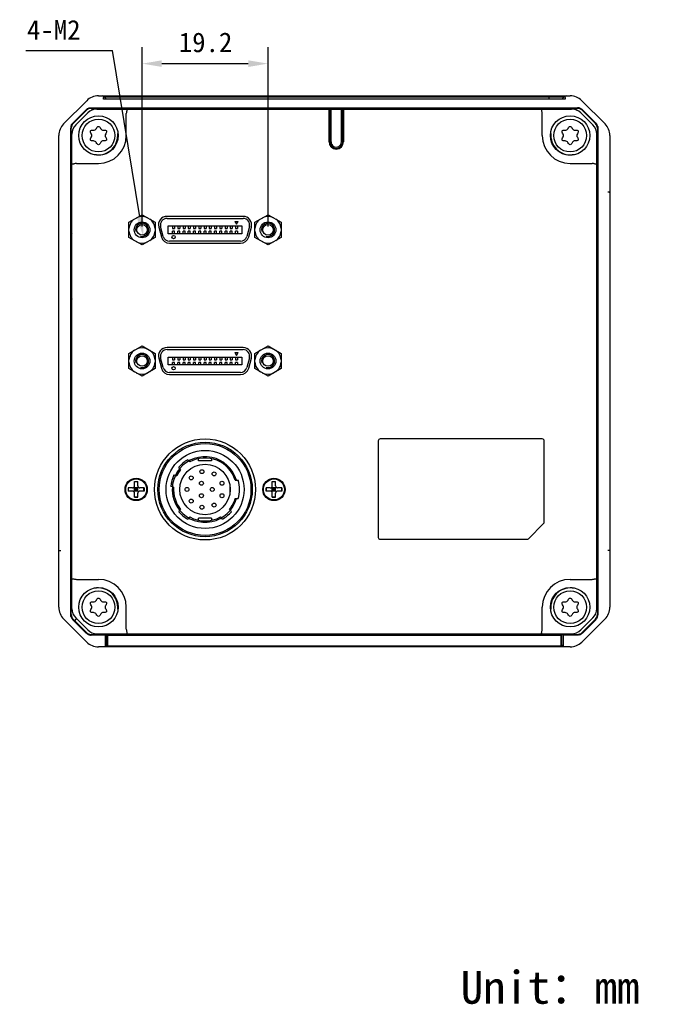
# Model space of a CAD drawing. Header units: millimetres. Extents: x 49 to 467, y 147 to 306.
# Tile 2 of 2: x 367 to 467, y 147 to 297. Entities that reach past the tile are written whole.
import ezdxf

# ---------------------------------------------------------------- set-up
doc = ezdxf.new("R2010")
doc.units = ezdxf.units.MM
doc.header["$LTSCALE"] = 32.67
doc.header["$PDMODE"] = 3
doc.header["$PDSIZE"] = 8
doc.layers.get('0').update_dxf_attribs({"linetype": 'CONTINUOUS'})
doc.layers.get('Defpoints').update_dxf_attribs({"linetype": 'CONTINUOUS'})
doc.layers.add('00_COMPONENTS', color=7, linetype='CONTINUOUS')
doc.layers.add('51__DRAFT_DIMS', color=7, linetype='CONTINUOUS')
doc.layers.add('6文字层', color=3, linetype='CONTINUOUS', lineweight=35)
doc.styles.get("Standard").update_dxf_attribs({"font": 'simfang.ttf'})
doc.styles.add('TEXTSTYLE_3', font='simfang.ttf')
doc.dimstyles.new('DIMSTYLE_2', dxfattribs={"dimtxt": 3, "dimasz": 3, "dimexe": 2.5, "dimexo": 0.5, "dimtad": 1, "dimdsep": 46, "dimtxsty": 'STANDARD', "dimblk": '_FILLED', "dimblk1": '_FILLED', "dimblk2": '_FILLED', "dimcen": 0.09, "dimclrt": 3, "dimazin": 2, "dimtp": 0.1, "dimtm": 0.1, "dimtfac": 1, "dimtofl": 0, "dimtmove": 0, "dimatfit": 1, "dimldrblk": '_FILLED', "dimfxl": 1, "dimtolj": 1, "dimarcsym": 0})
doc.dimstyles.new('DIMSTYLE_4', dxfattribs={"dimtxt": 3, "dimasz": 3, "dimexe": 2.5, "dimexo": 0.5, "dimgap": 0.75, "dimtad": 1, "dimdsep": 46, "dimtxsty": 'STANDARD', "dimblk": '_FILLED', "dimblk1": '_FILLED', "dimblk2": '_FILLED', "dimcen": 0.09, "dimclrt": 3, "dimazin": 2, "dimtp": 0.2, "dimtm": 0.2, "dimtfac": 1, "dimtofl": 0, "dimtmove": 0, "dimatfit": 3, "dimldrblk": '_FILLED', "dimfxl": 1, "dimtolj": 1, "dimarcsym": 0})

# ---------------------------------------------------------------- blocks, each defined once
blk = doc.blocks.new('_FILLED')
at = {"color": 0, "linetype": 'ByBlock'}
blk.add_solid([(0, 0), (-1, 0.167), (-1, -0.167)], dxfattribs=at)
blk = doc.blocks.new('*D13')
at = {"layer": '51__DRAFT_DIMS', "color": 0, "lineweight": -2}
for p in [(368.25, 292.67), (385.64, 267.29)]:
    blk.add_line(p, (381.46, 292.67), dxfattribs=at)
at = {"layer": 'Defpoints', "color": 0}
for p in [(385.8, 266.3), (386.13, 264.33)]:
    blk.add_point(p, dxfattribs=at)
at = {"layer": '51__DRAFT_DIMS', "color": 0, "linetype": 'ByBlock', "lineweight": -2, "xscale": 3, "yscale": 3, "zscale": 3, "rotation": 279.3546375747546}
blk.add_blockref('_FILLED', (386.13, 264.33), dxfattribs=at)
at = {"layer": '51__DRAFT_DIMS', "color": 252, "insert": (376.59, 297.3), "char_height": 3, "attachment_point": 3, "line_spacing_factor": 0.9}
blk.add_mtext('\\A1;4-M2', dxfattribs=at)
blk = doc.blocks.new('*D14')
at = {"layer": '51__DRAFT_DIMS', "color": 0, "lineweight": -2}
for p, q in [((385.96, 265.81), (385.96, 293.15)), ((405.16, 265.81), (405.16, 293.15)), ((388.96, 290.65), (402.16, 290.65))]:
    blk.add_line(p, q, dxfattribs=at)
at = {"layer": 'Defpoints', "color": 0}
for p in [(405.16, 290.65), (385.96, 265.31), (405.16, 265.31)]:
    blk.add_point(p, dxfattribs=at)
at = {"layer": '51__DRAFT_DIMS', "color": 0, "linetype": 'ByBlock', "lineweight": -2, "xscale": 3, "yscale": 3, "zscale": 3, "rotation": 180}
blk.add_blockref('_FILLED', (385.96, 290.65), dxfattribs=at)
at = {"layer": '51__DRAFT_DIMS', "color": 0, "linetype": 'ByBlock', "lineweight": -2, "xscale": 3, "yscale": 3, "zscale": 3}
blk.add_blockref('_FILLED', (405.16, 290.65), dxfattribs=at)
at = {"layer": '51__DRAFT_DIMS', "color": 252, "insert": (395.64, 295.4), "char_height": 3, "attachment_point": 2, "line_spacing_factor": 0.9}
blk.add_mtext('\\A1;19.2', dxfattribs=at)

msp = doc.modelspace()

# ---------------------------------------------------------------- linework, layer by layer
at = {"layer": '00_COMPONENTS'}
for p, q in [((379.298, 285.733), (450.652, 285.733)), ((380.204, 285.592), (379.863, 285.733)), ((380.063, 285.233), (380.063, 285.507)), ((450.463, 285.233), (380.063, 285.233)), ((380.563, 285.233), (380.204, 285.592)), ((380.213, 285.592), (450.322, 285.592)), ((447.963, 285.733), (447.963, 285.233)), ((449.963, 285.233), (450.322, 285.592)), ((450.663, 285.733), (450.322, 285.592)), ((450.463, 285.507), (450.463, 285.233)), ((450.663, 285.733), (451.227, 285.733)), ((373.995, 281.466), (377.531, 285.001)), ((378.191, 283.93), (452.335, 283.93)), ((378.191, 283.93), (378.191, 283.833)), ((378.191, 283.833), (452.335, 283.833)), ((379.091, 283.733), (414.691, 283.733)), ((382.437, 283.733), (382.537, 283.833)), ((394.316, 283.733), (394.416, 283.833)), ((406.195, 283.733), (406.295, 283.833)), ((414.563, 283.533), (414.763, 283.733)), ((414.763, 283.733), (416.363, 283.733)), ((414.763, 278.733), (414.763, 283.733)), ((416.363, 283.733), (416.563, 283.533)), ((416.363, 278.733), (416.363, 283.733)), ((416.435, 283.733), (451.435, 283.733)), ((418.075, 283.733), (418.175, 283.833)), ((429.954, 283.733), (430.054, 283.833)), ((441.834, 283.733), (441.934, 283.833)), ((452.335, 283.93), (452.335, 283.833)), ((452.995, 285.001), (456.531, 281.466)), ((375.401, 281.586), (377.429, 283.615)), ((375.456, 281.512), (377.484, 283.541)), ((377.677, 283.148), (375.849, 281.319)), ((377.429, 283.615), (377.484, 283.541)), ((383.563, 279.683), (383.563, 283.026)), ((414.463, 283.533), (414.563, 283.533)), ((414.463, 278.733), (414.463, 283.533)), ((414.563, 278.733), (414.563, 283.533)), ((416.563, 283.533), (416.663, 283.533)), ((416.563, 278.733), (416.563, 283.533)), ((416.663, 283.533), (416.663, 278.733)), ((446.963, 279.683), (446.963, 283.026)), ((454.677, 281.319), (452.849, 283.148)), ((453.097, 283.615), (453.042, 283.541)), ((453.042, 283.541), (455.07, 281.512)), ((453.097, 283.615), (455.125, 281.586)), ((375.085, 280.824), (375.163, 280.805)), ((375.085, 206.643), (375.085, 280.824)), ((375.163, 206.662), (375.163, 280.805)), ((375.401, 281.586), (375.456, 281.512)), ((414.563, 282.183), (414.463, 282.183)), ((414.463, 281.633), (414.563, 281.633)), ((416.663, 282.183), (416.563, 282.183)), ((416.563, 281.633), (416.663, 281.633)), ((455.125, 281.586), (455.07, 281.512)), ((455.441, 280.824), (455.363, 280.805)), ((455.363, 280.805), (455.363, 206.662)), ((455.441, 280.824), (455.441, 206.643)), ((373.263, 207.769), (373.263, 279.698)), ((375.263, 207.562), (375.263, 279.905)), ((455.263, 207.562), (455.263, 279.905)), ((457.263, 279.698), (457.263, 207.769)), ((375.163, 276.46), (375.263, 276.56)), ((375.97, 275.433), (379.313, 275.433)), ((451.213, 275.433), (454.556, 275.433)), ((455.263, 273.404), (455.363, 273.504)), ((375.085, 271.054), (375.163, 271.035)), ((455.441, 271.054), (455.363, 271.035)), ((383.963, 266.468), (385.963, 267.623)), ((385.963, 267.623), (387.963, 266.468)), ((401.363, 267.364), (389.763, 267.364)), ((403.163, 266.468), (405.163, 267.623)), ((405.163, 267.623), (407.163, 266.468)), ((383.963, 264.159), (383.963, 266.468)), ((387.963, 266.468), (387.963, 264.159)), ((388.507, 265.727), (388.909, 264.227)), ((389.199, 264.305), (388.797, 265.805)), ((389.763, 267.064), (401.363, 267.064)), ((389.963, 265.914), (401.163, 265.914)), ((389.963, 264.714), (389.963, 265.914)), ((390.613, 265.914), (390.613, 265.514)), ((390.913, 265.914), (390.913, 265.514)), ((391.413, 265.914), (391.413, 265.514)), ((391.713, 265.914), (391.713, 265.514)), ((392.213, 265.914), (392.213, 265.514)), ((392.513, 265.914), (392.513, 265.514)), ((393.013, 265.914), (393.013, 265.514)), ((393.313, 265.914), (393.313, 265.514)), ((393.813, 265.914), (393.813, 265.514)), ((394.113, 265.914), (394.113, 265.514)), ((394.613, 265.914), (394.613, 265.514)), ((394.913, 265.914), (394.913, 265.514)), ((395.413, 265.914), (395.413, 265.514)), ((395.713, 265.914), (395.713, 265.514)), ((396.213, 265.914), (396.213, 265.514)), ((396.513, 265.914), (396.513, 265.514)), ((397.013, 265.914), (397.013, 265.514)), ((397.313, 265.914), (397.313, 265.514)), ((397.813, 265.914), (397.813, 265.514)), ((398.113, 265.914), (398.113, 265.514)), ((398.613, 265.914), (398.613, 265.514)), ((398.913, 265.914), (398.913, 265.514)), ((399.413, 265.914), (399.413, 265.514)), ((399.713, 265.914), (399.713, 265.514)), ((400.113, 266.597), (400.613, 266.597)), ((400.113, 266.597), (400.363, 266.164)), ((400.213, 265.914), (400.213, 265.514)), ((400.363, 266.164), (400.613, 266.597)), ((400.513, 265.914), (400.513, 265.514)), ((401.163, 265.914), (401.163, 264.714)), ((402.329, 265.805), (401.927, 264.305)), ((402.217, 264.227), (402.619, 265.727)), ((403.163, 264.159), (403.163, 266.468)), ((407.163, 266.468), (407.163, 264.159)), ((401.163, 264.714), (389.963, 264.714)), ((390.613, 265.514), (390.913, 265.514)), ((390.913, 265.114), (390.613, 265.114)), ((390.613, 264.714), (390.613, 265.114)), ((390.913, 264.714), (390.913, 265.114)), ((391.413, 265.514), (391.713, 265.514)), ((391.713, 265.114), (391.413, 265.114)), ((391.413, 264.714), (391.413, 265.114)), ((391.713, 264.714), (391.713, 265.114)), ((392.213, 265.514), (392.513, 265.514)), ((392.513, 265.114), (392.213, 265.114)), ((392.213, 264.714), (392.213, 265.114)), ((392.513, 264.714), (392.513, 265.114)), ((393.013, 265.514), (393.313, 265.514)), ((393.313, 265.114), (393.013, 265.114)), ((393.013, 264.714), (393.013, 265.114)), ((393.313, 264.714), (393.313, 265.114)), ((393.813, 265.514), (394.113, 265.514)), ((394.113, 265.114), (393.813, 265.114)), ((393.813, 264.714), (393.813, 265.114)), ((394.113, 264.714), (394.113, 265.114)), ((394.613, 265.514), (394.913, 265.514)), ((394.913, 265.114), (394.613, 265.114)), ((394.613, 264.714), (394.613, 265.114)), ((394.913, 264.714), (394.913, 265.114)), ((395.413, 265.514), (395.713, 265.514)), ((395.713, 265.114), (395.413, 265.114)), ((395.413, 264.714), (395.413, 265.114)), ((395.713, 264.714), (395.713, 265.114)), ((396.213, 265.514), (396.513, 265.514)), ((396.513, 265.114), (396.213, 265.114)), ((396.213, 264.714), (396.213, 265.114)), ((396.513, 264.714), (396.513, 265.114)), ((397.013, 265.514), (397.313, 265.514)), ((397.313, 265.114), (397.013, 265.114)), ((397.013, 264.714), (397.013, 265.114)), ((397.313, 264.714), (397.313, 265.114)), ((397.813, 265.514), (398.113, 265.514)), ((398.113, 265.114), (397.813, 265.114)), ((397.813, 264.714), (397.813, 265.114)), ((398.113, 264.714), (398.113, 265.114)), ((398.613, 265.514), (398.913, 265.514)), ((398.913, 265.114), (398.613, 265.114)), ((398.613, 264.714), (398.613, 265.114)), ((398.913, 264.714), (398.913, 265.114)), ((399.413, 265.514), (399.713, 265.514)), ((399.713, 265.114), (399.413, 265.114)), ((399.413, 264.714), (399.413, 265.114)), ((399.713, 264.714), (399.713, 265.114)), ((400.213, 265.514), (400.513, 265.514)), ((400.513, 265.114), (400.213, 265.114)), ((400.213, 264.714), (400.213, 265.114)), ((400.513, 265.114), (400.513, 264.714)), ((385.963, 263.004), (383.963, 264.159)), ((387.963, 264.159), (385.963, 263.004)), ((400.961, 263.564), (390.165, 263.564)), ((390.165, 263.264), (400.961, 263.264)), ((405.163, 263.004), (403.163, 264.159)), ((407.163, 264.159), (405.163, 263.004)), ((375.163, 252.701), (375.263, 252.801)), ((455.263, 249.645), (455.363, 249.745)), ((383.963, 246.468), (385.963, 247.623)), ((383.963, 244.159), (383.963, 246.468)), ((385.963, 247.623), (387.963, 246.468)), ((387.963, 246.468), (387.963, 244.159)), ((401.363, 247.364), (389.763, 247.364)), ((389.763, 247.064), (401.363, 247.064)), ((400.113, 246.597), (400.613, 246.597)), ((400.113, 246.597), (400.363, 246.164)), ((400.363, 246.164), (400.613, 246.597)), ((403.163, 246.468), (405.163, 247.623)), ((403.163, 244.159), (403.163, 246.468)), ((405.163, 247.623), (407.163, 246.468)), ((407.163, 246.468), (407.163, 244.159)), ((388.507, 245.727), (388.909, 244.227)), ((389.199, 244.305), (388.797, 245.805)), ((389.963, 245.914), (401.163, 245.914)), ((389.963, 244.714), (389.963, 245.914)), ((401.163, 244.714), (389.963, 244.714)), ((390.613, 245.914), (390.613, 245.514)), ((390.613, 245.514), (390.913, 245.514)), ((390.913, 245.114), (390.613, 245.114)), ((390.613, 244.714), (390.613, 245.114)), ((390.913, 245.914), (390.913, 245.514)), ((390.913, 244.714), (390.913, 245.114)), ((391.413, 245.914), (391.413, 245.514)), ((391.413, 245.514), (391.713, 245.514)), ((391.713, 245.114), (391.413, 245.114)), ((391.413, 244.714), (391.413, 245.114)), ((391.713, 245.914), (391.713, 245.514)), ((391.713, 244.714), (391.713, 245.114)), ((392.213, 245.914), (392.213, 245.514)), ((392.213, 245.514), (392.513, 245.514)), ((392.513, 245.114), (392.213, 245.114)), ((392.213, 244.714), (392.213, 245.114)), ((392.513, 245.914), (392.513, 245.514)), ((392.513, 244.714), (392.513, 245.114)), ((393.013, 245.914), (393.013, 245.514)), ((393.013, 245.514), (393.313, 245.514)), ((393.313, 245.114), (393.013, 245.114)), ((393.013, 244.714), (393.013, 245.114)), ((393.313, 245.914), (393.313, 245.514)), ((393.313, 244.714), (393.313, 245.114)), ((393.813, 245.914), (393.813, 245.514)), ((393.813, 245.514), (394.113, 245.514)), ((394.113, 245.114), (393.813, 245.114)), ((393.813, 244.714), (393.813, 245.114)), ((394.113, 245.914), (394.113, 245.514)), ((394.113, 244.714), (394.113, 245.114)), ((394.613, 245.914), (394.613, 245.514)), ((394.613, 245.514), (394.913, 245.514)), ((394.913, 245.114), (394.613, 245.114)), ((394.613, 244.714), (394.613, 245.114)), ((394.913, 245.914), (394.913, 245.514)), ((394.913, 244.714), (394.913, 245.114)), ((395.413, 245.914), (395.413, 245.514)), ((395.413, 245.514), (395.713, 245.514)), ((395.713, 245.114), (395.413, 245.114)), ((395.413, 244.714), (395.413, 245.114)), ((395.713, 245.914), (395.713, 245.514)), ((395.713, 244.714), (395.713, 245.114)), ((396.213, 245.914), (396.213, 245.514)), ((396.213, 245.514), (396.513, 245.514)), ((396.513, 245.114), (396.213, 245.114)), ((396.213, 244.714), (396.213, 245.114)), ((396.513, 245.914), (396.513, 245.514)), ((396.513, 244.714), (396.513, 245.114)), ((397.013, 245.914), (397.013, 245.514)), ((397.013, 245.514), (397.313, 245.514)), ((397.313, 245.114), (397.013, 245.114)), ((397.013, 244.714), (397.013, 245.114)), ((397.313, 245.914), (397.313, 245.514)), ((397.313, 244.714), (397.313, 245.114)), ((397.813, 245.914), (397.813, 245.514)), ((397.813, 245.514), (398.113, 245.514)), ((398.113, 245.114), (397.813, 245.114)), ((397.813, 244.714), (397.813, 245.114)), ((398.113, 245.914), (398.113, 245.514)), ((398.113, 244.714), (398.113, 245.114)), ((398.613, 245.914), (398.613, 245.514)), ((398.613, 245.514), (398.913, 245.514)), ((398.913, 245.114), (398.613, 245.114)), ((398.613, 244.714), (398.613, 245.114)), ((398.913, 245.914), (398.913, 245.514)), ((398.913, 244.714), (398.913, 245.114)), ((399.413, 245.914), (399.413, 245.514)), ((399.413, 245.514), (399.713, 245.514)), ((399.713, 245.114), (399.413, 245.114)), ((399.413, 244.714), (399.413, 245.114)), ((399.713, 245.914), (399.713, 245.514)), ((399.713, 244.714), (399.713, 245.114)), ((400.213, 245.914), (400.213, 245.514)), ((400.213, 245.514), (400.513, 245.514)), ((400.513, 245.114), (400.213, 245.114)), ((400.213, 244.714), (400.213, 245.114)), ((400.513, 245.914), (400.513, 245.514)), ((400.513, 245.114), (400.513, 244.714)), ((401.163, 245.914), (401.163, 244.714)), ((402.329, 245.805), (401.927, 244.305)), ((402.217, 244.227), (402.619, 245.727)), ((385.963, 243.004), (383.963, 244.159)), ((387.963, 244.159), (385.963, 243.004)), ((400.961, 243.564), (390.165, 243.564)), ((390.165, 243.264), (400.961, 243.264)), ((405.163, 243.004), (403.163, 244.159)), ((407.163, 244.159), (405.163, 243.004)), ((375.163, 240.822), (375.263, 240.922)), ((455.263, 237.766), (455.363, 237.866)), ((421.963, 233.133), (421.963, 218.433)), ((446.963, 233.433), (422.263, 233.433)), ((447.263, 220.758), (447.263, 233.133)), ((392.928, 230.274), (393.222, 229.924)), ((394.563, 230.083), (394.563, 230.426)), ((396.563, 230.083), (394.563, 230.083)), ((396.563, 230.427), (396.563, 230.083)), ((375.163, 228.942), (375.263, 229.042)), ((391.843, 228.767), (391.549, 229.117)), ((384.813, 226.929), (385.313, 226.929)), ((384.813, 226.283), (384.813, 226.929)), ((385.313, 226.912), (384.813, 226.912)), ((385.313, 226.283), (385.313, 226.929)), ((390.8, 227.941), (391.242, 227.823)), ((400.154, 227.133), (400.623, 227.133)), ((405.813, 226.929), (406.313, 226.929)), ((405.813, 226.283), (405.813, 226.929)), ((406.313, 226.912), (405.813, 226.912)), ((406.313, 226.283), (406.313, 226.929)), ((384.513, 225.983), (383.867, 225.983)), ((383.867, 225.983), (383.867, 225.483)), ((384.513, 225.483), (383.867, 225.483)), ((383.884, 225.483), (383.884, 225.983)), ((384.725, 226.071), (385.401, 225.396)), ((384.725, 225.396), (385.401, 226.071)), ((385.313, 225.983), (384.813, 225.983)), ((384.813, 225.483), (384.813, 225.983)), ((385.313, 225.733), (384.813, 225.733)), ((385.313, 225.483), (384.813, 225.483)), ((384.813, 224.538), (384.813, 225.183)), ((385.063, 225.483), (385.063, 225.983)), ((385.313, 225.483), (385.313, 225.983)), ((385.313, 224.538), (385.313, 225.183)), ((386.259, 225.983), (385.613, 225.983)), ((386.259, 225.483), (385.613, 225.483)), ((386.242, 225.483), (386.242, 225.983)), ((386.259, 225.983), (386.259, 225.483)), ((390.776, 226.084), (390.334, 226.203)), ((399.392, 226.133), (399.363, 226.133)), ((399.363, 226.133), (399.363, 225.333)), ((399.363, 225.333), (399.392, 225.333)), ((405.513, 225.983), (404.867, 225.983)), ((404.867, 225.983), (404.867, 225.483)), ((405.513, 225.483), (404.867, 225.483)), ((404.884, 225.483), (404.884, 225.983)), ((405.725, 226.071), (406.401, 225.396)), ((405.725, 225.396), (406.401, 226.071)), ((406.313, 225.983), (405.813, 225.983)), ((405.813, 225.483), (405.813, 225.983)), ((406.313, 225.733), (405.813, 225.733)), ((406.313, 225.483), (405.813, 225.483)), ((405.813, 224.538), (405.813, 225.183)), ((406.063, 225.483), (406.063, 225.983)), ((406.313, 225.483), (406.313, 225.983)), ((406.313, 224.538), (406.313, 225.183)), ((407.259, 225.983), (406.613, 225.983)), ((407.259, 225.483), (406.613, 225.483)), ((407.242, 225.483), (407.242, 225.983)), ((407.259, 225.983), (407.259, 225.483)), ((455.263, 225.886), (455.363, 225.986)), ((385.313, 224.554), (384.813, 224.554)), ((384.813, 224.538), (385.313, 224.538)), ((400.154, 224.333), (400.623, 224.333)), ((406.313, 224.554), (405.813, 224.554)), ((405.813, 224.538), (406.313, 224.538)), ((391.549, 222.35), (391.843, 222.7)), ((399.283, 222.7), (399.577, 222.35)), ((393.222, 221.543), (392.928, 221.193)), ((396.563, 221.383), (394.563, 221.383)), ((394.563, 221.04), (394.563, 221.383)), ((396.563, 221.383), (396.563, 221.04)), ((398.198, 221.193), (397.904, 221.543)), ((444.851, 218.221), (447.175, 220.546)), ((422.263, 218.133), (444.639, 218.133)), ((375.085, 216.412), (375.163, 216.432)), ((375.163, 217.063), (375.263, 217.163)), ((455.441, 216.412), (455.363, 216.432)), ((455.263, 214.007), (455.363, 214.107)), ((375.97, 212.033), (379.313, 212.033)), ((451.213, 212.033), (454.556, 212.033)), ((383.563, 204.441), (383.563, 207.783)), ((446.963, 204.441), (446.963, 207.783)), ((377.531, 202.466), (373.995, 206.001)), ((375.085, 206.643), (375.163, 206.662)), ((375.401, 205.881), (375.456, 205.955)), ((377.429, 203.852), (375.401, 205.881)), ((377.484, 203.926), (375.456, 205.955)), ((375.695, 205.716), (375.988, 206.008)), ((375.849, 206.148), (377.677, 204.319)), ((452.849, 204.319), (454.677, 206.148)), ((456.531, 206.001), (452.995, 202.466)), ((455.07, 205.955), (453.042, 203.926)), ((455.125, 205.881), (453.097, 203.852)), ((455.125, 205.881), (455.07, 205.955)), ((455.441, 206.643), (455.363, 206.662)), ((377.429, 203.852), (377.484, 203.926)), ((378.191, 203.633), (380.563, 203.633)), ((378.191, 203.537), (378.191, 203.633)), ((380.363, 203.537), (378.191, 203.537)), ((379.091, 203.733), (451.435, 203.733)), ((380.363, 203.537), (380.46, 203.633)), ((380.363, 201.733), (380.363, 203.537)), ((380.563, 201.933), (380.563, 203.733)), ((380.663, 201.833), (380.663, 203.733)), ((380.663, 203.633), (449.863, 203.633)), ((380.741, 203.536), (380.663, 203.614)), ((380.741, 203.536), (449.785, 203.536)), ((380.741, 201.833), (380.741, 203.536)), ((382.863, 203.633), (382.863, 203.733)), ((447.663, 203.733), (447.663, 203.633)), ((449.785, 203.536), (449.863, 203.614)), ((449.785, 203.536), (449.785, 201.833)), ((449.863, 203.733), (449.863, 201.833)), ((449.963, 201.933), (449.963, 203.733)), ((449.963, 203.633), (452.335, 203.633)), ((450.066, 203.633), (450.163, 203.537)), ((452.335, 203.537), (450.163, 203.537)), ((450.163, 203.537), (450.163, 201.733)), ((452.335, 203.537), (452.335, 203.633)), ((453.097, 203.852), (453.042, 203.926)), ((451.227, 201.733), (379.298, 201.733)), ((380.363, 201.733), (380.563, 201.933)), ((380.663, 201.933), (380.563, 201.933)), ((449.863, 201.833), (380.663, 201.833)), ((382.563, 201.733), (382.563, 201.833)), ((447.963, 201.733), (447.963, 201.833)), ((449.963, 201.933), (449.863, 201.933)), ((450.163, 201.959), (449.963, 202.009)), ((450.163, 201.733), (449.963, 201.933))]:
    msp.add_line(p, q, dxfattribs=at)
for centre, radius in [((379.313, 279.683), 3), ((451.213, 279.683), 3), ((379.313, 279.683), 2.5), ((451.213, 279.683), 2.5), ((385.963, 265.314), 1.2), ((385.963, 265.314), 0.8), ((405.163, 265.314), 1.2), ((405.163, 265.314), 0.8), ((390.763, 264.214), 0.25), ((385.963, 245.314), 1.2), ((405.163, 245.314), 1.2), ((385.963, 245.314), 0.8), ((405.163, 245.314), 0.8), ((390.763, 244.214), 0.25), ((395.563, 225.733), 7.7), ((395.563, 225.733), 7.2), ((395.563, 225.733), 7), ((395.563, 225.733), 5.95), ((395.563, 225.733), 3.85), ((395.083, 228.443), 0.3), ((396.943, 228.113), 0.3), ((385.063, 225.733), 1.7), ((385.063, 225.733), 1.6), ((393.453, 227.503), 0.3), ((395.013, 226.683), 0.3), ((398.143, 226.683), 0.3), ((406.063, 225.733), 1.7), ((406.063, 225.733), 1.6), ((392.813, 225.733), 0.3), ((396.663, 225.733), 0.3), ((393.453, 223.963), 0.3), ((395.013, 224.783), 0.3), ((396.943, 223.353), 0.3), ((398.143, 224.783), 0.3), ((395.083, 223.023), 0.3), ((379.313, 207.783), 3), ((379.313, 207.783), 2.5), ((451.213, 207.783), 3), ((451.213, 207.783), 2.5)]:
    msp.add_circle(centre, radius, dxfattribs=at)
for centre, radius, start, end in [((379.298, 283.233), 2.5, 90, 135.0005), ((451.227, 283.233), 2.5, 45, 90), ((378.191, 282.833), 1, 90, 135), ((379.091, 281.733), 2, 90, 135), ((378.205, 282.819), 1.114, 104.78028, 114.62995), ((414.263, 283.533), 0.2, 0, 90), ((416.863, 283.533), 0.2, 90, 180), ((451.435, 281.733), 2, 45, 90), ((452.335, 282.835), 1.095, 85.05156, 90.01791), ((452.335, 282.833), 1, 45, 90), ((452.338, 282.877), 1.053, 74.82456, 85.04018), ((452.321, 282.822), 1.111, 64.78669, 74.72716), ((375.763, 279.698), 2.5, 135, 180), ((376.173, 280.824), 1.088, 174.95013, 180.00767), ((376.147, 280.827), 1.062, 164.76045, 174.95333), ((376.186, 280.814), 1.103, 154.69274, 164.66225), ((376.163, 280.805), 1, 135, 180), ((377.263, 279.905), 2, 135, 180), ((376.203, 280.784), 1.135, 134.99881, 135.86057), ((378.557, 280.993), 0.488, 267.1925, 332.8075), ((380.054, 280.966), 0.462, 206.76577, 273.23423), ((450.457, 280.993), 0.488, 267.1925, 332.8075), ((451.954, 280.966), 0.462, 206.76577, 273.23423), ((453.263, 279.905), 2, 0, 45), ((454.363, 280.805), 1, 0, 45), ((454.351, 280.812), 1.094, 40.05856, 45.01803), ((454.375, 280.833), 1.063, 24.75917, 40.00009), ((454.334, 280.812), 1.109, 14.98563, 24.87015), ((454.763, 279.698), 2.5, 0, 45), ((377.94, 279.683), 0.372, 325.30431, 34.69569), ((379.263, 279.733), 3, 264.83639, 5.16361), ((379.313, 279.683), 4.25, 270, 360), ((380.825, 279.683), 0.488, 147.1925, 212.8075), ((384.243, 280.183), 2, 176.35909, 185.16361), ((451.213, 279.683), 4.25, 180, 270), ((451.263, 279.733), 3, 174.83639, 275.16361), ((446.283, 280.183), 2, 354.83639, 3.64091), ((449.84, 279.683), 0.372, 325.30431, 34.69569), ((452.725, 279.683), 0.488, 147.1925, 212.8075), ((378.572, 278.4), 0.462, 26.76577, 93.23423), ((379.999, 278.494), 0.372, 85.30431, 154.69569), ((415.563, 278.733), 1.1, 180, 360), ((413.263, 277.833), 1.5, 28.62031, 36.83348), ((415.563, 278.733), 1, 180, 360), ((413.263, 277.833), 1.5, 5.91534, 14.10828), ((415.563, 278.733), 0.8, 179.99982, 0.00015), ((450.472, 278.4), 0.462, 26.76577, 93.23423), ((451.899, 278.494), 0.372, 85.30431, 154.69569), ((378.813, 274.754), 2, 84.83639, 93.64091), ((451.713, 274.754), 2, 86.35909, 95.16361), ((385.963, 265.314), 2.009, 65.5445, 114.4555), ((389.763, 266.064), 1.3, 90, 195), ((401.363, 266.064), 1.3, 345, 90), ((405.163, 265.314), 2.009, 65.5445, 114.4555), ((385.963, 265.314), 2.009, 125.5445, 174.4555), ((385.963, 265.314), 1, 255, 195), ((385.963, 265.314), 2.009, 5.5445, 54.4555), ((389.763, 266.064), 1, 90, 195), ((401.363, 266.064), 1, 345, 90), ((405.163, 265.314), 2.009, 125.5445, 174.4555), ((405.163, 265.314), 1, 255, 195), ((405.163, 265.314), 2.009, 5.5445, 54.4555), ((376.663, 265.233), 1.5, 180, 201.01961), ((385.963, 265.314), 2.009, 185.5445, 234.4555), ((385.963, 265.314), 2.009, 305.5445, 354.4555), ((390.165, 264.564), 1.3, 195, 270), ((390.165, 264.564), 1, 195, 270), ((400.961, 264.564), 1, 270, 345), ((400.961, 264.564), 1.3, 270, 345), ((405.163, 265.314), 2.009, 185.5445, 234.4555), ((405.163, 265.314), 2.009, 305.5445, 354.4555), ((453.863, 265.233), 1.5, 338.98039, 360), ((385.963, 265.314), 2.009, 245.5445, 294.4555), ((405.163, 265.314), 2.009, 245.5445, 294.4555), ((376.663, 254.233), 1.5, 158.98039, 180), ((453.863, 254.233), 1.5, 0, 21.01961), ((385.963, 245.314), 2.009, 125.5445, 174.4555), ((385.963, 245.314), 1, 255, 195), ((385.963, 245.314), 2.009, 65.5445, 114.4555), ((385.963, 245.314), 2.009, 5.5445, 54.4555), ((389.763, 246.064), 1.3, 90, 195), ((389.763, 246.064), 1, 90, 195), ((401.363, 246.064), 1.3, 345, 90), ((401.363, 246.064), 1, 345, 90), ((405.163, 245.314), 2.009, 125.5445, 174.4555), ((405.163, 245.314), 1, 255, 195), ((405.163, 245.314), 2.009, 65.5445, 114.4555), ((405.163, 245.314), 2.009, 5.5445, 54.4555), ((385.963, 245.314), 2.009, 185.5445, 234.4555), ((385.963, 245.314), 2.009, 305.5445, 354.4555), ((405.163, 245.314), 2.009, 185.5445, 234.4555), ((405.163, 245.314), 2.009, 305.5445, 354.4555), ((385.963, 245.314), 2.009, 245.5445, 294.4555), ((390.165, 244.564), 1.3, 195, 270), ((390.165, 244.564), 1, 195, 270), ((400.961, 244.564), 1, 270, 345), ((400.961, 244.564), 1.3, 270, 345), ((405.163, 245.314), 2.009, 245.5445, 294.4555), ((422.263, 233.133), 0.3, 90, 180), ((446.963, 233.133), 0.3, 0, 90), ((395.563, 225.733), 5.25, 120.12911, 139.87089), ((395.563, 225.733), 5, 16.2602, 140.35839), ((395.563, 225.733), 4.8, 16.95776, 119.19308), ((395.563, 225.733), 5, 140.36976, 175.35902), ((395.563, 225.733), 4.8, 140.80692, 154.19308), ((395.563, 225.733), 5.25, 155.12911, 174.87089), ((395.563, 225.733), 5.25, 344.53399, 15.46601), ((384.513, 226.283), 0.3, 270, 360), ((384.513, 225.183), 0.3, 0, 90), ((385.613, 226.283), 0.3, 180, 270), ((385.613, 225.183), 0.3, 90, 180), ((395.563, 225.733), 5, 175.36976, 219.63024), ((395.563, 225.733), 4.8, 175.80692, 219.19308), ((405.513, 226.283), 0.3, 270, 360), ((405.513, 225.183), 0.3, 0, 90), ((406.613, 226.283), 0.3, 180, 270), ((406.613, 225.183), 0.3, 90, 180), ((395.563, 225.733), 5, 219.6416, 343.7398), ((395.563, 225.733), 4.8, 320.80692, 343.04224), ((395.563, 225.733), 5.25, 220.12911, 239.87089), ((395.563, 225.733), 5.25, 300.12911, 319.87089), ((395.563, 225.733), 4.8, 240.80692, 299.19308), ((446.963, 220.758), 0.3, 315, 360), ((422.263, 218.433), 0.3, 180, 270), ((444.639, 218.433), 0.3, 270, 315), ((379.313, 207.783), 4.25, 0, 90), ((451.213, 207.783), 4.25, 90, 180), ((378.813, 212.713), 2, 266.35909, 275.16361), ((379.263, 207.733), 3, 354.83639, 95.16361), ((451.263, 207.733), 3, 84.83639, 185.16361), ((451.713, 212.713), 2, 264.83639, 273.64091), ((378.557, 209.093), 0.488, 267.1925, 332.8075), ((380.054, 209.066), 0.462, 206.76577, 273.23423), ((450.457, 209.093), 0.488, 267.1925, 332.8075), ((451.954, 209.066), 0.462, 206.76577, 273.23423), ((375.763, 207.769), 2.5, 180, 225.00021), ((377.263, 207.562), 2, 180, 225), ((377.94, 207.783), 0.372, 325.30431, 34.69569), ((380.825, 207.783), 0.488, 147.1925, 212.8075), ((384.243, 207.283), 2, 174.83639, 183.64091), ((446.283, 207.283), 2, 356.35909, 5.16361), ((449.84, 207.783), 0.372, 325.30431, 34.69569), ((452.725, 207.783), 0.488, 147.1925, 212.8075), ((453.263, 207.562), 2, 315, 360), ((454.763, 207.769), 2.5, 315, 360), ((376.192, 206.655), 1.109, 194.98563, 204.87015), ((376.163, 206.662), 1, 180, 225), ((376.151, 206.633), 1.063, 204.75917, 220.00009), ((376.175, 206.655), 1.094, 220.05856, 225.01803), ((378.572, 206.5), 0.462, 26.76577, 93.23423), ((379.999, 206.594), 0.372, 85.30431, 154.69569), ((450.472, 206.5), 0.462, 26.76577, 93.23423), ((451.899, 206.594), 0.372, 85.30431, 154.69569), ((454.363, 206.662), 1, 315, 360), ((454.323, 206.683), 1.135, 314.99881, 315.86057), ((454.34, 206.653), 1.103, 334.69274, 344.66225), ((454.379, 206.64), 1.062, 344.76045, 354.95333), ((454.353, 206.643), 1.088, 354.95013, 0.00767), ((379.091, 205.733), 2, 225, 270), ((451.435, 205.733), 2, 270, 315), ((378.191, 204.633), 1, 225, 270), ((378.204, 204.645), 1.111, 244.78669, 254.72716), ((378.188, 204.59), 1.053, 254.82456, 265.04018), ((378.191, 204.632), 1.095, 265.05156, 270.01791), ((452.335, 204.633), 1, 270, 315), ((452.321, 204.648), 1.114, 284.78028, 294.62995), ((379.298, 204.233), 2.5, 224.99963, 270), ((451.227, 204.233), 2.5, 270, 315.0005)]:
    msp.add_arc(centre, radius, start, end, dxfattribs=at)
for centre, major_axis, ratio, start_param, end_param in [((380.363, 285.433), (0.237, -0.237), 0.7773428, -2.9723016, -2.4808206), ((450.163, 285.433), (0.237, 0.237), 0.7773428, -0.6607721, -0.169291), ((384.063, 283.026), (0, 0.707), 0.7071068, 1.273545, 1.5707963), ((446.463, 283.026), (0, 0.707), 0.7071068, -1.5707963, -1.273545), ((375.97, 274.933), (0.707, 0), 0.7071068, 1.5707963, 1.8680477), ((454.556, 274.933), (0.707, 0), 0.7071068, 1.273545, 1.5707963), ((375.97, 212.533), (0.707, 0), 0.7071068, -1.8680477, -1.5707963), ((454.556, 212.533), (0.707, 0), 0.7071068, -1.5707963, -1.273545), ((384.063, 204.441), (0, 0.707), 0.7071068, -4.712389, -4.4151376), ((446.463, 204.441), (0, 0.707), 0.7071068, -1.8680477, -1.5707963)]:
    msp.add_ellipse(centre, major_axis=major_axis, ratio=ratio, start_param=start_param, end_param=end_param, dxfattribs=at)
for points, knots in [([(377.429, 283.615), (377.496, 283.682), (377.599, 283.76), (377.712, 283.818), (377.741, 283.831)], [0, 0, 0, 0, 0.7470209, 1, 1, 1, 1]), ([(377.921, 283.896), (377.943, 283.902), (378.032, 283.922), (378.123, 283.93), (378.191, 283.93)], [0, 0, 0, 0, 0.2537674, 1, 1, 1, 1]), ([(383.585, 283.733), (383.605, 283.733), (383.651, 283.681), (383.665, 283.569), (383.632, 283.412), (383.599, 283.297), (383.585, 283.233)], [0, 0, 0, 0, 0.1131298, 0.3231204, 0.6338148, 1, 1, 1, 1]), ([(446.941, 283.233), (446.927, 283.297), (446.894, 283.412), (446.861, 283.569), (446.875, 283.681), (446.921, 283.733), (446.941, 283.733)], [0, 0, 0, 0, 0.3661852, 0.6768796, 0.8868702, 1, 1, 1, 1]), ([(452.795, 283.827), (452.823, 283.813), (452.933, 283.756), (453.032, 283.68), (453.097, 283.615)], [0, 0, 0, 0, 0.2569962, 1, 1, 1, 1]), ([(375.189, 281.285), (375.202, 281.313), (375.256, 281.417), (375.328, 281.511), (375.389, 281.574)], [0, 0, 0, 0, 0.2560993, 1, 1, 1, 1]), ([(378.991, 280.77), (379.098, 280.979), (379.315, 281.19), (379.532, 280.975), (379.641, 280.758)], [0, 0, 0, 0, 0.4953946, 1, 1, 1, 1]), ([(450.891, 280.77), (450.998, 280.979), (451.215, 281.19), (451.432, 280.975), (451.541, 280.758)], [0, 0, 0, 0, 0.4953946, 1, 1, 1, 1]), ([(455.405, 281.099), (455.411, 281.076), (455.432, 280.986), (455.441, 280.893), (455.441, 280.824)], [0, 0, 0, 0, 0.252924, 1, 1, 1, 1]), ([(378.246, 279.895), (378.091, 280.12), (377.998, 280.432), (378.298, 280.517), (378.533, 280.506)], [0, 0, 0, 0, 0.5207666, 1, 1, 1, 1]), ([(378.546, 278.862), (378.304, 278.848), (377.997, 278.932), (378.091, 279.247), (378.246, 279.472)], [0, 0, 0, 0, 0.4838326, 1, 1, 1, 1]), ([(380.415, 279.419), (380.542, 279.222), (380.619, 278.919), (380.302, 278.843), (380.03, 278.865)], [0, 0, 0, 0, 0.4792334, 1, 1, 1, 1]), ([(380.08, 280.505), (380.322, 280.519), (380.617, 280.438), (380.542, 280.145), (380.415, 279.948)], [0, 0, 0, 0, 0.5046054, 1, 1, 1, 1]), ([(450.146, 279.895), (449.991, 280.12), (449.898, 280.432), (450.198, 280.517), (450.433, 280.506)], [0, 0, 0, 0, 0.5207666, 1, 1, 1, 1]), ([(450.446, 278.862), (450.204, 278.848), (449.897, 278.932), (449.991, 279.247), (450.146, 279.472)], [0, 0, 0, 0, 0.4838326, 1, 1, 1, 1]), ([(452.315, 279.419), (452.442, 279.222), (452.519, 278.919), (452.202, 278.843), (451.93, 278.865)], [0, 0, 0, 0, 0.4792334, 1, 1, 1, 1]), ([(451.98, 280.505), (452.222, 280.519), (452.517, 280.438), (452.442, 280.145), (452.315, 279.948)], [0, 0, 0, 0, 0.5046054, 1, 1, 1, 1]), ([(379.663, 278.654), (379.546, 278.407), (379.32, 278.168), (379.094, 278.392), (378.985, 278.609)], [0, 0, 0, 0, 0.5161674, 1, 1, 1, 1]), ([(451.563, 278.654), (451.446, 278.407), (451.22, 278.168), (450.994, 278.392), (450.885, 278.609)], [0, 0, 0, 0, 0.5161674, 1, 1, 1, 1]), ([(375.763, 275.412), (375.699, 275.398), (375.584, 275.364), (375.427, 275.332), (375.315, 275.346), (375.263, 275.391), (375.263, 275.412)], [0, 0, 0, 0, 0.3661852, 0.6768796, 0.8868702, 1, 1, 1, 1]), ([(455.263, 275.412), (455.263, 275.391), (455.21, 275.346), (455.099, 275.332), (454.942, 275.364), (454.827, 275.398), (454.763, 275.412)], [0, 0, 0, 0, 0.1131298, 0.3231204, 0.6338148, 1, 1, 1, 1]), ([(457.263, 270.98), (457.263, 270.993), (457.23, 271.019), (457.131, 271.046), (457.034, 271.054), (456.963, 271.054)], [0, 0, 0, 0, 0.1140662, 0.3314185, 1, 1, 1, 1]), ([(373.263, 216.486), (373.263, 216.474), (373.296, 216.448), (373.395, 216.421), (373.492, 216.412), (373.563, 216.412)], [0, 0, 0, 0, 0.1140662, 0.3314185, 1, 1, 1, 1]), ([(457.263, 216.486), (457.263, 216.474), (457.23, 216.448), (457.131, 216.421), (457.034, 216.412), (456.963, 216.412)], [0, 0, 0, 0, 0.1140662, 0.3314185, 1, 1, 1, 1]), ([(375.263, 212.055), (375.263, 212.075), (375.315, 212.121), (375.427, 212.135), (375.584, 212.103), (375.699, 212.069), (375.763, 212.055)], [0, 0, 0, 0, 0.1131298, 0.3231204, 0.6338148, 1, 1, 1, 1]), ([(454.763, 212.055), (454.827, 212.069), (454.942, 212.103), (455.099, 212.135), (455.21, 212.121), (455.263, 212.075), (455.263, 212.055)], [0, 0, 0, 0, 0.3661852, 0.6768796, 0.8868702, 1, 1, 1, 1]), ([(378.991, 208.87), (379.098, 209.079), (379.315, 209.29), (379.532, 209.075), (379.641, 208.858)], [0, 0, 0, 0, 0.4953946, 1, 1, 1, 1]), ([(450.891, 208.87), (450.998, 209.079), (451.215, 209.29), (451.432, 209.075), (451.541, 208.858)], [0, 0, 0, 0, 0.4953946, 1, 1, 1, 1]), ([(378.246, 207.995), (378.091, 208.22), (377.998, 208.532), (378.298, 208.617), (378.533, 208.606)], [0, 0, 0, 0, 0.5207666, 1, 1, 1, 1]), ([(378.546, 206.962), (378.304, 206.948), (377.997, 207.032), (378.091, 207.347), (378.246, 207.572)], [0, 0, 0, 0, 0.4838326, 1, 1, 1, 1]), ([(380.415, 207.519), (380.542, 207.322), (380.619, 207.019), (380.302, 206.943), (380.03, 206.965)], [0, 0, 0, 0, 0.4792334, 1, 1, 1, 1]), ([(380.08, 208.605), (380.322, 208.619), (380.617, 208.538), (380.542, 208.245), (380.415, 208.048)], [0, 0, 0, 0, 0.5046054, 1, 1, 1, 1]), ([(450.146, 207.995), (449.991, 208.22), (449.898, 208.532), (450.198, 208.617), (450.433, 208.606)], [0, 0, 0, 0, 0.5207666, 1, 1, 1, 1]), ([(450.446, 206.962), (450.204, 206.948), (449.897, 207.032), (449.991, 207.347), (450.146, 207.572)], [0, 0, 0, 0, 0.4838326, 1, 1, 1, 1]), ([(452.315, 207.519), (452.442, 207.322), (452.519, 207.019), (452.202, 206.943), (451.93, 206.965)], [0, 0, 0, 0, 0.4792334, 1, 1, 1, 1]), ([(451.98, 208.605), (452.222, 208.619), (452.517, 208.538), (452.442, 208.245), (452.315, 208.048)], [0, 0, 0, 0, 0.5046054, 1, 1, 1, 1]), ([(375.121, 206.368), (375.115, 206.391), (375.094, 206.481), (375.085, 206.574), (375.085, 206.643)], [0, 0, 0, 0, 0.252924, 1, 1, 1, 1]), ([(379.663, 206.754), (379.546, 206.507), (379.32, 206.268), (379.094, 206.492), (378.985, 206.709)], [0, 0, 0, 0, 0.5161674, 1, 1, 1, 1]), ([(451.563, 206.754), (451.446, 206.507), (451.22, 206.268), (450.994, 206.492), (450.885, 206.709)], [0, 0, 0, 0, 0.5161674, 1, 1, 1, 1]), ([(455.337, 206.181), (455.324, 206.154), (455.27, 206.05), (455.198, 205.955), (455.137, 205.893)], [0, 0, 0, 0, 0.2560993, 1, 1, 1, 1]), ([(383.585, 204.233), (383.599, 204.17), (383.632, 204.055), (383.665, 203.898), (383.651, 203.786), (383.605, 203.733), (383.585, 203.733)], [0, 0, 0, 0, 0.3661852, 0.6768796, 0.8868702, 1, 1, 1, 1]), ([(446.941, 203.733), (446.921, 203.733), (446.875, 203.786), (446.861, 203.898), (446.894, 204.055), (446.927, 204.17), (446.941, 204.233)], [0, 0, 0, 0, 0.1131298, 0.3231204, 0.6338148, 1, 1, 1, 1]), ([(377.731, 203.64), (377.703, 203.653), (377.593, 203.711), (377.494, 203.787), (377.429, 203.852)], [0, 0, 0, 0, 0.2569962, 1, 1, 1, 1]), ([(452.605, 203.571), (452.583, 203.565), (452.494, 203.545), (452.402, 203.537), (452.335, 203.537)], [0, 0, 0, 0, 0.2537674, 1, 1, 1, 1]), ([(453.097, 203.852), (453.03, 203.785), (452.927, 203.707), (452.814, 203.649), (452.785, 203.635)], [0, 0, 0, 0, 0.7470209, 1, 1, 1, 1])]:
    msp.add_open_spline(points, degree=3, knots=knots, dxfattribs=at)

# ---------------------------------------------------------------- texts
at = {"layer": '6文字层', "color": 0, "style": 'TEXTSTYLE_3'}
msp.add_text('Unit：mm', height=5, dxfattribs=at).set_placement((434.54, 147.338))

# ---------------------------------------------------------------- dimensions: what is measured, and where the dimension line sits
at = {"layer": '51__DRAFT_DIMS', "color": 252}
dim = msp.add_diameter_dim_2p(p1=(385.8, 266.3), p2=(386.125, 264.327), text='4-M<>', dimstyle='DIMSTYLE_2', override={"dimtih": 1, "dimtoh": 1, "dimpost": '<>', "dimclrt": 252}, dxfattribs=at)
dim.commit()
dim.dimension.update_dxf_attribs({"geometry": '*D13', "text_midpoint": (372.421, 292.671), "dimtype": 163})
dim = msp.add_linear_dim(base=(405.163, 290.649), p1=(385.963, 265.314), p2=(405.163, 265.314), dimstyle='DIMSTYLE_4', override={"dimclrt": 252}, dxfattribs=at)
dim.commit()
dim.dimension.update_dxf_attribs({"geometry": '*D14', "text_midpoint": (395.642, 290.649), "dimtype": 160})

doc.saveas('drawing.dxf')
